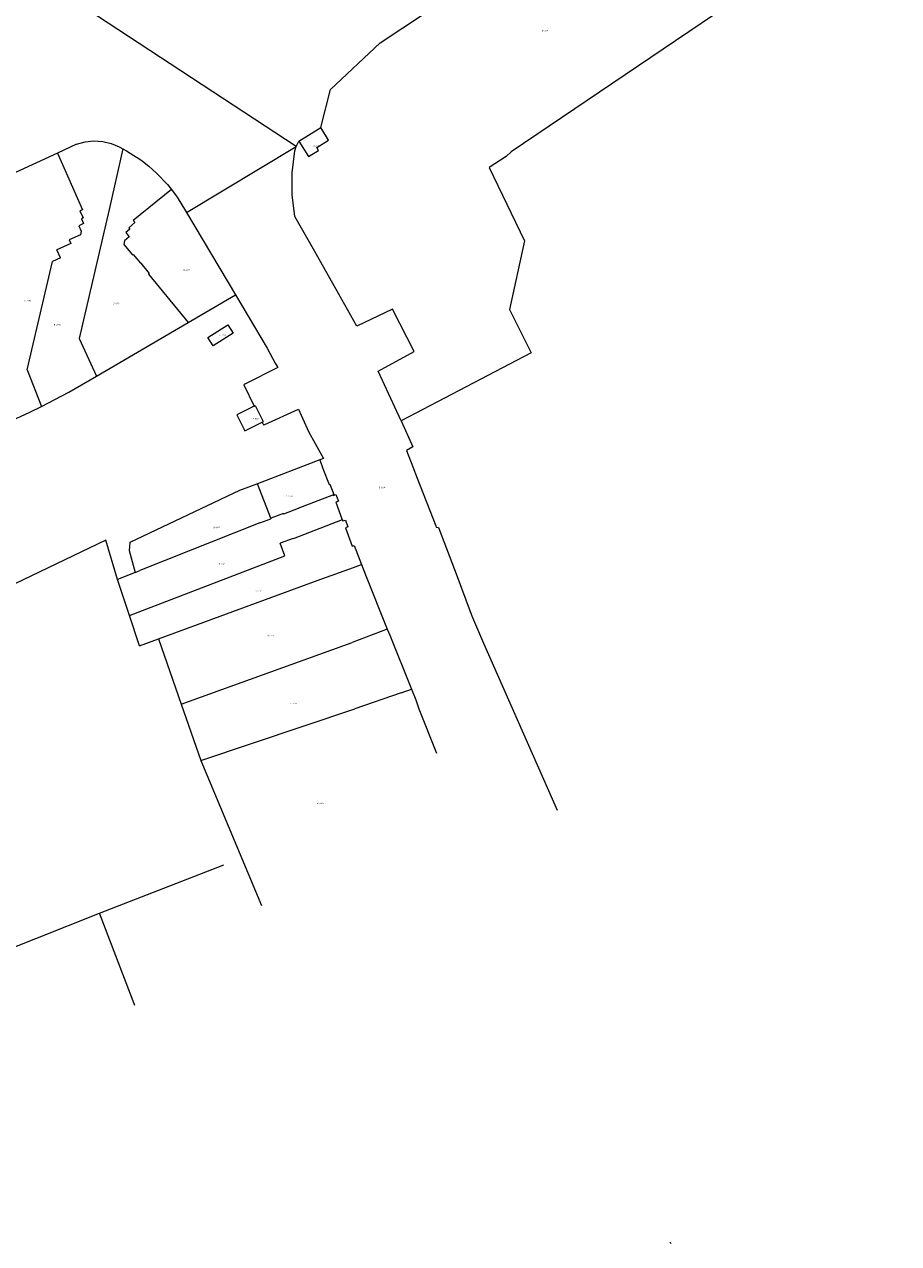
# Model space of a CAD drawing. Header units: metres. Extents: x 195273 to 196483, y 327142 to 328085.
# Tile 8 of 9: x 196050 to 196274, y 327394 to 327706. Entities that reach past the tile are written whole.
import ezdxf
from ezdxf.enums import TextEntityAlignment as Align
from ezdxf.lldxf.tags import DXFTag

# ---------------------------------------------------------------- set-up
doc = ezdxf.new("R2010")
doc.units = ezdxf.units.M
doc.layers.add('B-WE-KG-GRENS_PERCEEL-G', color=150, linetype='KG-PERCEEL', lineweight=9)
doc.layers.add('B-WE-KG-GRENS_PERCEEL-S', color=150, linetype='Continuous', lineweight=25)
doc.styles.add('NLCS-ISO', font='NLCS-ISO.ttf')
doc.styles.get("Standard").update_dxf_attribs({"font": 'arial.ttf'})
tags = doc.linetypes.add('KG-PERCEEL', pattern='A,5.5,-2,["P",Standard,S=1.8,R=0,X=-0.5,Y=-0.9],-2,5.5,-2,[5,NLCS.SHX,S=0.75,R=0,X=0,Y=0],-2', length=19).pattern_tags.tags
tags[6] = DXFTag(74, 10)

# ---------------------------------------------------------------- blocks, each defined once
blk = doc.blocks.new('SKG-PERCEELNUMMER-SO')
at = {"style": 'NLCS-ISO', "oblique": 10, "flags": 1}
for tag, p in [('GEMEENTECODE', (0, 2.6)), ('PERCEELGROOTTE', (0, -2.4))]:
    blk.add_attdef(tag, text='', height=1.8, dxfattribs=at).set_placement(p, align=Align.MIDDLE_CENTER)
at = {"style": 'NLCS-ISO', "oblique": 10}
blk.add_attdef('SECTIE', text='', height=1.8, dxfattribs=at).set_placement((-0.5, 0), align=Align.MIDDLE_RIGHT)
blk.add_attdef('PERCEELNUMMER', text='', height=1.8, dxfattribs=at).set_placement((0.5, 0), align=Align.MIDDLE_LEFT)

msp = doc.modelspace()

# ---------------------------------------------------------------- linework, layer by layer
at = {"layer": 'B-WE-KG-GRENS_PERCEEL-G', "flags": 128}
for points in [[(196273.986, 327748.699), (196233.098, 327713.354), (196174.62, 327673.742), (196173.281, 327672.545), (196168.971, 327669.676), (196178.05, 327650.855), (196174.179, 327633.284), (196179.684, 327622.181), (196146.342, 327604.709)], [(196140.951, 327701.692), (196181.955, 327728.953)], [(196119.422, 327675.087), (196065.73, 327710.336)], [(196128.238, 327689.707), (196140.951, 327701.692)], [(196125.753, 327679.943), (196128.238, 327689.707)], [(196120.109, 327676.44), (196125.753, 327679.943)], [(196127.775, 327676.693), (196125.753, 327679.943)], [(196063.096, 327675.662), (196058.212, 327673.426)], [(196063.096, 327675.662), (196065.281, 327676.284)], [(196065.281, 327676.284), (196067.54, 327676.528)], [(196067.54, 327676.528), (196068.679, 327676.457)], [(196068.679, 327676.457), (196069.807, 327676.386)], [(196069.807, 327676.386), (196072.018, 327675.863)], [(196072.018, 327675.863), (196073.998, 327674.983)], [(196119.422, 327675.087), (196120.109, 327676.44)], [(196120.109, 327676.44), (196122.61, 327672.529)], [(196124.71, 327674.819), (196127.775, 327676.693)], [(196058.212, 327673.426), (196043.056, 327666.489)], [(196058.212, 327673.426), (196064.629, 327658.858)], [(196074.97, 327674.479), (196071.451, 327658.945)], [(196073.998, 327674.983), (196074.97, 327674.479)], [(196074.97, 327674.479), (196075.928, 327673.981)], [(196075.928, 327673.981), (196077.833, 327672.828)], [(196077.833, 327672.828), (196079.561, 327671.665)], [(196091.302, 327658.145), (196119.422, 327675.087)], [(196118.398, 327668.377), (196119.128, 327673.978)], [(196119.128, 327673.978), (196119.422, 327675.087)], [(196122.61, 327672.529), (196125.172, 327674.096)], [(196125.172, 327674.096), (196124.71, 327674.819)], [(196079.561, 327671.665), (196081.637, 327670.05)], [(196081.637, 327670.05), (196083.596, 327668.296)], [(196083.596, 327668.296), (196086.441, 327665.356)], [(196118.399, 327662.729), (196118.398, 327668.377)], [(196087.445, 327664.046), (196077.597, 327656.119)], [(196086.441, 327665.356), (196087.445, 327664.046)], [(196087.445, 327664.046), (196088.93, 327662.108)], [(196088.93, 327662.108), (196091.034, 327658.598)], [(196119.132, 327657.128), (196118.399, 327662.729)], [(196071.451, 327658.945), (196063.775, 327625.782)], [(196064.629, 327658.858), (196063.972, 327658.563)], [(196063.972, 327658.563), (196064.778, 327656.766)], [(196064.778, 327656.766), (196064.349, 327656.574)], [(196064.349, 327656.574), (196064.91, 327655.324)], [(196091.034, 327658.598), (196091.302, 327658.145)], [(196091.302, 327658.145), (196103.853, 327637.016)], [(196121.518, 327652.919), (196119.132, 327657.128)], [(196064.91, 327655.324), (196063.669, 327654.767)], [(196063.669, 327654.767), (196064.283, 327653.398)], [(196064.283, 327653.398), (196064.081, 327652.431)], [(196076.808, 327653.897), (196075.741, 327653.006)], [(196078.065, 327655.559), (196076.507, 327654.258)], [(196076.507, 327654.258), (196076.808, 327653.897)], [(196077.597, 327656.119), (196078.065, 327655.559)], [(196064.081, 327652.431), (196061.225, 327651.15)], [(196061.225, 327651.15), (196061.635, 327650.238)], [(196075.405, 327650.913), (196075.214, 327649.972)], [(196076.632, 327651.939), (196075.405, 327650.913)], [(196075.741, 327653.006), (196076.632, 327651.939)], [(196123.871, 327648.737), (196121.518, 327652.919)], [(196061.635, 327650.238), (196058.057, 327648.611)], [(196058.99, 327646.531), (196058.057, 327648.611)], [(196075.214, 327649.972), (196077.458, 327647.286)], [(196077.458, 327647.286), (196077.588, 327647.395)], [(196077.588, 327647.395), (196079.508, 327645.117)], [(196128.839, 327639.907), (196123.871, 327648.737)], [(196050.392, 327617.766), (196056.937, 327645.61)], [(196058.99, 327646.531), (196056.937, 327645.61)], [(196079.554, 327645.155), (196079.508, 327645.117)], [(196079.554, 327645.155), (196081.745, 327642.464)], [(196081.745, 327642.464), (196081.575, 327642.325)], [(196081.575, 327642.325), (196091.742, 327629.925)], [(196135.039, 327629.009), (196128.839, 327639.907)], [(196091.742, 327629.925), (196103.853, 327637.016)], [(196103.853, 327637.016), (196111.99, 327623.316)], [(196144.155, 327633.334), (196135.039, 327629.009)], [(196149.685, 327622.448), (196144.155, 327633.334)], [(196068.231, 327616.159), (196091.742, 327629.925)], [(196063.775, 327625.782), (196068.231, 327616.159)], [(196111.99, 327623.316), (196114.096, 327619.507)], [(196140.492, 327617.461), (196149.685, 327622.448)], [(196114.096, 327619.507), (196114.703, 327618.361)], [(196050.392, 327617.766), (196054.071, 327608.405)], [(196061.14, 327612.007), (196068.231, 327616.159)], [(196114.703, 327618.361), (196106.254, 327614.062)], [(196146.342, 327604.709), (196140.492, 327617.461)], [(196106.254, 327614.062), (196105.987, 327613.926)], [(196105.987, 327613.926), (196108.693, 327608.473)], [(196054.071, 327608.405), (196061.14, 327612.007)], [(196041.948, 327602.748), (196051.158, 327606.92)], [(196051.158, 327606.92), (196054.071, 327608.405)], [(196108.693, 327608.473), (196104.214, 327606.25)], [(196108.693, 327608.473), (196108.962, 327608.606)], [(196108.962, 327608.606), (196111.007, 327604.486)], [(196111.367, 327603.761), (196120.001, 327607.723)], [(196120.001, 327607.723), (196121.098, 327605.373)], [(196104.214, 327606.25), (196106.259, 327602.13)], [(196106.259, 327602.13), (196110.738, 327604.353)], [(196110.738, 327604.353), (196111.007, 327604.486)], [(196110.738, 327604.353), (196111.094, 327603.636)], [(196111.094, 327603.636), (196111.367, 327603.761)], [(196121.098, 327605.373), (196122.675, 327601.777)], [(196146.342, 327604.709), (196149.408, 327598.055)], [(196122.675, 327601.777), (196124.279, 327598.894)], [(196124.279, 327598.894), (196126.417, 327595.051)], [(196149.408, 327598.055), (196147.755, 327597.069)], [(196147.755, 327597.069), (196149.345, 327592.912)], [(196125.476, 327594.688), (196109.562, 327588.563)], [(196126.417, 327595.051), (196125.476, 327594.688)], [(196125.476, 327594.688), (196126.316, 327592.483)], [(196126.316, 327592.483), (196127.891, 327588.349)], [(196149.345, 327592.912), (196150.515, 327589.933)], [(196109.562, 327588.563), (196104.896, 327586.767)], [(196112.929, 327579.679), (196109.562, 327588.563)], [(196127.891, 327588.349), (196128.106, 327588.422)], [(196128.106, 327588.422), (196129.077, 327585.819)], [(196150.515, 327589.933), (196155.238, 327577.744)], [(196104.896, 327586.767), (196076.808, 327573.455)], [(196119.923, 327582.284), (196129.077, 327585.819)], [(196129.136, 327585.66), (196128.911, 327585.576)], [(196128.911, 327585.576), (196128.929, 327585.527)], [(196128.929, 327585.527), (196129.603, 327585.78)], [(196129.077, 327585.819), (196129.136, 327585.66)], [(196129.603, 327585.78), (196130.262, 327584.03)], [(196119.965, 327582.172), (196116.219, 327580.752)], [(196119.965, 327582.172), (196119.923, 327582.284)], [(196130.262, 327584.03), (196129.588, 327583.777)], [(196129.588, 327583.777), (196131.282, 327579.275)], [(196110.146, 327578.502), (196079.376, 327566.25)], [(196110.146, 327578.502), (196112.946, 327579.545)], [(196116.159, 327580.911), (196112.929, 327579.679)], [(196112.929, 327579.679), (196112.946, 327579.545)], [(196116.219, 327580.752), (196116.159, 327580.911)], [(196131.282, 327579.275), (196118.687, 327574.369)], [(196131.282, 327579.275), (196131.391, 327578.985)], [(196131.391, 327578.985), (196132.065, 327579.238)], [(196132.065, 327579.238), (196132.734, 327577.46)], [(196132.734, 327577.46), (196132.061, 327577.207)], [(196132.061, 327577.207), (196133.811, 327572.555)], [(196155.238, 327577.744), (196155.368, 327577.413)], [(196155.368, 327577.413), (196155.922, 327577.337)], [(196155.922, 327577.337), (196160.703, 327564.737)], [(196070.628, 327574.079), (195961.846, 327521.912)], [(196073.638, 327563.954), (196070.628, 327574.079)], [(196076.808, 327573.455), (196076.586, 327571.447)], [(196118.651, 327574.463), (196115.335, 327573.33)], [(196116.568, 327570.076), (196115.335, 327573.33)], [(196118.687, 327574.369), (196118.651, 327574.463)], [(196133.811, 327572.555), (196134.324, 327572.731)], [(196134.324, 327572.731), (196136.233, 327567.822)], [(196076.586, 327571.447), (196078.141, 327565.756)], [(196076.691, 327554.757), (196116.568, 327570.076)], [(196078.141, 327565.756), (196079.376, 327566.25)], [(196124.832, 327563.682), (196134.147, 327567.007)], [(196134.147, 327567.007), (196136.233, 327567.822)], [(196136.233, 327567.822), (196137.252, 327565.203)], [(196078.141, 327565.756), (196073.638, 327563.954)], [(196076.691, 327554.757), (196073.638, 327563.954)], [(196084.128, 327548.735), (196124.832, 327563.682)], [(196137.252, 327565.203), (196142.805, 327551.246)], [(196160.703, 327564.737), (196164.115, 327555.745)], [(196079.281, 327546.956), (196076.691, 327554.757)], [(196164.115, 327555.745), (196164.657, 327554.235)], [(196164.657, 327554.235), (196167.529, 327547.596)], [(196142.805, 327551.246), (196133.8, 327547.809)], [(196142.805, 327551.246), (196143.437, 327549.658)], [(196079.281, 327546.956), (196084.128, 327548.735)], [(196084.128, 327548.735), (196089.957, 327531.942)], [(196089.957, 327531.942), (196133.8, 327547.809)], [(196143.437, 327549.658), (196149.039, 327535.782)], [(196167.529, 327547.596), (196186.363, 327504.802)], [(196146.376, 327534.882), (196134.475, 327530.742)], [(196146.376, 327534.882), (196149.039, 327535.782)], [(196149.039, 327535.782), (196150.152, 327533.118)], [(196089.957, 327531.942), (196094.975, 327517.486)], [(196150.152, 327533.118), (196150.877, 327530.806)], [(196094.975, 327517.486), (196134.475, 327530.742)], [(196150.877, 327530.806), (196155.41, 327519.401)], [(196094.975, 327517.486), (196110.519, 327480.296)], [(196068.959, 327478.342), (196100.884, 327490.736)], [(196036.262, 327465.28), (196068.959, 327478.342)], [(196078.075, 327454.592), (196068.959, 327478.342)], [(196215.638, 327393.51), (196215.33, 327393.898)]]:
    msp.add_lwpolyline(points, dxfattribs=at)
msp.add_lwpolyline([(196101.9, 327629.293), (196103.245, 327627.163), (196098.151, 327623.968), (196096.821, 327626.087)], close=True, dxfattribs=at)

# ---------------------------------------------------------------- block references
at = {"layer": 'B-WE-KG-GRENS_PERCEEL-S', "xscale": 0.2, "yscale": 0.2, "zscale": 0.2}
for p, values in [((196182.982, 327704.79), {'PERCEELNUMMER': '7171', 'SECTIE': 'B'}), ((196124.315, 327675.205), {'PERCEELNUMMER': '6479', 'SECTIE': 'B'}), ((196090.935, 327643.358), {'PERCEELNUMMER': '4707', 'SECTIE': 'B'}), ((196050.184, 327635.534), {'PERCEELNUMMER': '4206', 'SECTIE': 'B'}), ((196072.968, 327634.811), {'PERCEELNUMMER': '4706', 'SECTIE': 'B'}), ((196057.687, 327629.335), {'PERCEELNUMMER': '4705', 'SECTIE': 'B'}), ((196100.213, 327626.713), {'PERCEELNUMMER': '7173', 'SECTIE': 'B'}), ((196108.743, 327605.263), {'PERCEELNUMMER': '6665', 'SECTIE': 'B'}), ((196141.082, 327587.582), {'PERCEELNUMMER': '6664', 'SECTIE': 'B'}), ((196117.255, 327585.294), {'PERCEELNUMMER': '6418', 'SECTIE': 'B'}), ((196098.644, 327577.315), {'PERCEELNUMMER': '6417', 'SECTIE': 'B'}), ((196099.998, 327568.059), {'PERCEELNUMMER': '4731', 'SECTIE': 'B'}), ((196109.314, 327561.018), {'PERCEELNUMMER': '4732', 'SECTIE': 'B'}), ((196112.409, 327549.538), {'PERCEELNUMMER': '4733', 'SECTIE': 'B'}), ((196118.359, 327532.18), {'PERCEELNUMMER': '4734', 'SECTIE': 'B'}), ((196125.214, 327506.537), {'PERCEELNUMMER': '4895', 'SECTIE': 'B'})]:
    msp.add_blockref('SKG-PERCEELNUMMER-SO', p, dxfattribs=at).add_auto_attribs(values)

doc.saveas('drawing.dxf')
